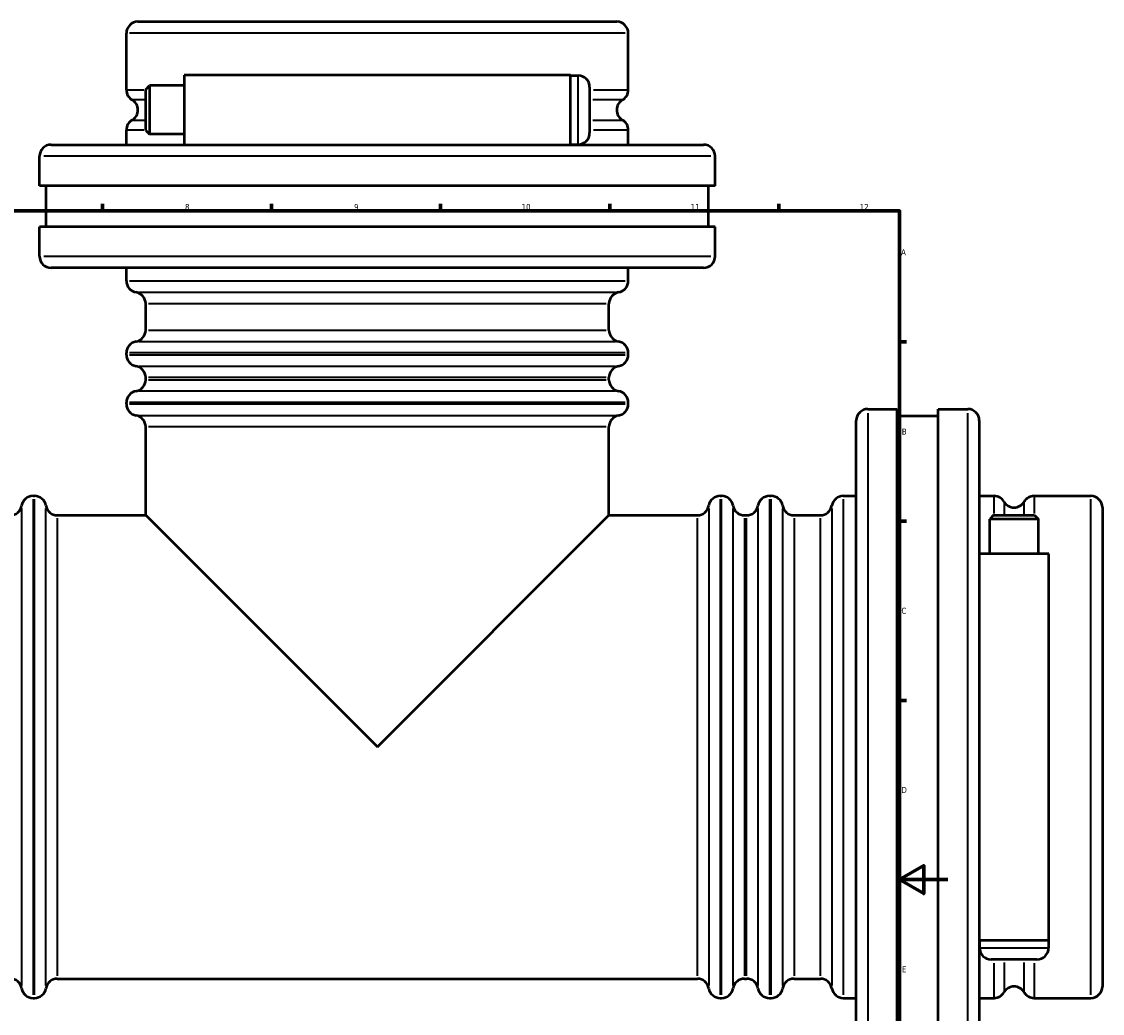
# Model space of a CAD drawing. Header units: millimetres. Extents: x -119 to 1313, y -331 to 1658.
# Tile 7 of 12: x 457 to 905, y 242 to 652. Entities that reach past the tile are written whole.
import ezdxf

# ---------------------------------------------------------------- set-up
doc = ezdxf.new("R2010")
doc.units = ezdxf.units.MM
for name, color, linetype, lineweight in [('Border (ISO)', 7, 'Continuous', 70), ('Visible (ISO)', 7, 'Continuous', 50), ('Visible Narrow (ISO)', 7, 'Continuous', 35)]:
    doc.layers.add(name, color=color, linetype=linetype, lineweight=lineweight)
doc.styles.add('Note Text (ISO)', font='tahoma.ttf')

# ---------------------------------------------------------------- blocks, each defined once
blk = doc.blocks.new('Borders Default Border')
at = {"layer": 'Border (ISO)'}
for p, q in [((490.58, 574), (490.58, 576.9)), ((560.67, 574), (560.67, 576.9)), ((630.75, 574), (630.75, 576.9)), ((700.83, 574), (700.83, 576.9)), ((770.92, 574), (770.92, 576.9)), ((821, 519.75), (823.9, 519.75)), ((821, 445.5), (823.9, 445.5)), ((821, 371.25), (823.9, 371.25))]:
    blk.add_line(p, q, dxfattribs=at)
at = {"layer": 'Border (ISO)', "flags": 128}
for points in [[(20, 20), (20, 574), (821, 574), (821, 20), (20, 20)], [(841, 297), (821, 297), (831, 302.77), (831, 291.23), (821, 297)]]:
    blk.add_lwpolyline(points, dxfattribs=at)
at = {"layer": 'Border (ISO)', "color": 232, "true_color": 0xca0064, "char_height": 2.5, "attachment_point": 7, "style": 'Note Text (ISO)'}
for s, insert in [('8', (524.81, 574.34)), ('9', (594.88, 574.35)), ('10', (664.29, 574.35)), ('11', (734.37, 574.4)), ('12', (804.46, 574.4)), ('A', (821.59, 555.62)), ('B', (821.89, 481.37)), ('C', (821.73, 407.08)), ('D', (821.73, 332.88)), ('E', (821.94, 258.63))]:
    blk.add_mtext(s, dxfattribs=dict(at, insert=insert))

msp = doc.modelspace()

# ---------------------------------------------------------------- linework, layer by layer
at = {"layer": 'Visible (ISO)'}
for p, q in [((505.331, 652.427), (703.731, 652.427)), ((500.531, 624.141), (500.531, 647.627)), ((708.531, 624.141), (708.531, 647.627)), ((524.531, 630.227), (524.531, 601.427)), ((684.531, 630.227), (524.531, 630.227)), ((684.531, 601.427), (684.531, 630.227)), ((684.531, 630.127), (687.731, 630.127)), ((508.531, 624.307), (510.131, 625.907)), ((508.531, 607.347), (508.531, 624.307)), ((510.131, 625.907), (510.131, 605.747)), ((524.531, 625.907), (510.131, 625.907)), ((692.531, 625.327), (692.531, 606.327)), ((500.531, 601.427), (500.531, 607.514)), ((508.531, 607.347), (510.131, 605.747)), ((524.531, 605.747), (510.131, 605.747)), ((708.531, 601.427), (708.531, 607.514)), ((469.331, 601.427), (739.731, 601.427)), ((684.531, 601.527), (687.731, 601.527)), ((464.531, 584.427), (464.531, 596.627)), ((744.531, 584.427), (744.531, 596.627)), ((744.531, 584.427), (464.531, 584.427)), ((467.331, 567.427), (467.331, 584.427)), ((741.731, 567.427), (741.731, 584.427)), ((744.531, 567.427), (464.531, 567.427)), ((464.531, 555.227), (464.531, 567.427)), ((744.531, 555.227), (744.531, 567.427)), ((739.731, 550.427), (469.331, 550.427)), ((500.531, 545.027), (500.531, 550.427)), ((708.531, 545.027), (708.531, 550.427)), ((508.531, 524.627), (508.531, 535.562)), ((700.531, 524.627), (700.531, 535.562)), ((500.531, 514.427), (500.531, 515.162)), ((708.531, 514.427), (708.531, 515.162)), ((508.531, 504.093), (508.531, 504.962)), ((700.531, 504.093), (700.531, 504.962)), ((500.531, 494.027), (500.531, 494.627)), ((708.531, 494.027), (708.531, 494.627)), ((807.831, 491.927), (820.031, 491.927)), ((820.031, 211.927), (820.031, 491.927)), ((820.031, 489.127), (837.031, 489.127)), ((837.031, 211.927), (837.031, 491.927)), ((837.031, 491.927), (849.231, 491.927)), ((508.531, 447.927), (508.531, 484.562)), ((700.531, 447.927), (700.531, 484.562)), ((803.031, 216.727), (803.031, 487.127)), ((854.031, 487.127), (854.031, 216.727)), ((461.831, 455.927), (462.431, 455.927)), ((746.631, 455.927), (747.231, 455.927)), ((767.031, 455.927), (767.765, 455.927)), ((797.631, 455.927), (803.031, 455.927)), ((854.031, 455.927), (860.117, 455.927)), ((876.745, 455.927), (900.231, 455.927)), ((905.031, 451.127), (905.031, 252.727)), ((471.897, 447.927), (508.531, 447.927)), ((508.531, 447.927), (604.531, 351.927)), ((604.531, 351.927), (700.531, 447.927)), ((700.531, 447.927), (737.165, 447.927)), ((756.697, 447.927), (757.565, 447.927)), ((777.231, 447.927), (788.165, 447.927)), ((859.951, 447.927), (858.351, 446.327)), ((878.511, 446.327), (858.351, 446.327)), ((858.351, 431.927), (858.351, 446.327)), ((859.951, 447.927), (876.911, 447.927)), ((876.911, 447.927), (878.511, 446.327)), ((878.511, 431.927), (878.511, 446.327)), ((882.831, 431.927), (854.031, 431.927)), ((882.831, 271.927), (882.831, 431.927)), ((854.031, 271.927), (882.831, 271.927)), ((854.131, 271.927), (854.131, 268.727)), ((882.731, 271.927), (882.731, 268.727)), ((877.931, 263.927), (858.931, 263.927)), ((471.897, 255.927), (737.165, 255.927)), ((756.697, 255.927), (757.565, 255.927)), ((777.231, 255.927), (788.165, 255.927)), ((461.831, 247.927), (462.431, 247.927)), ((746.631, 247.927), (747.231, 247.927)), ((767.031, 247.927), (767.765, 247.927)), ((797.631, 247.927), (803.031, 247.927)), ((854.031, 247.927), (860.117, 247.927)), ((876.745, 247.927), (900.231, 247.927))]:
    msp.add_line(p, q, dxfattribs=at)
for centre, start, end in [((505.331, 647.627), 90, 180), ((703.731, 647.627), 0, 90), ((687.731, 625.327), 0, 90), ((505.331, 624.141), 180, 240), ((703.731, 624.141), 300, 0), ((500.531, 615.827), 300, 60), ((708.531, 615.827), 120, 240), ((505.331, 607.514), 120, 180), ((703.731, 607.514), 0, 60), ((687.731, 606.327), 270, 0), ((469.331, 596.627), 90, 180), ((739.731, 596.627), 0, 90), ((469.331, 555.227), 180, 270), ((739.731, 555.227), 270, 0), ((505.331, 545.027), 180, 260.40593), ((703.731, 545.027), 279.59407, 0), ((503.731, 535.562), 0, 80.40593), ((705.331, 535.562), 99.59407, 180), ((503.731, 524.627), 279.59407, 0), ((705.331, 524.627), 180, 260.40593), ((505.331, 515.162), 99.59407, 180), ((703.731, 515.162), 0, 80.40593), ((505.331, 514.427), 180, 260.40593), ((703.731, 514.427), 279.59407, 0), ((503.731, 504.962), 0, 80.40593), ((705.331, 504.962), 99.59407, 180), ((503.731, 504.093), 279.59407, 0), ((705.331, 504.093), 180, 260.40593), ((505.331, 494.627), 99.59407, 180), ((703.731, 494.627), 0, 80.40593), ((505.331, 494.027), 180, 260.40593), ((703.731, 494.027), 279.59407, 0), ((503.731, 484.562), 0, 80.40593), ((705.331, 484.562), 99.59407, 180), ((807.831, 487.127), 90, 180), ((849.231, 487.127), 0, 90), ((461.831, 451.127), 90, 170.40593), ((462.431, 451.127), 9.59407, 90), ((746.631, 451.127), 90, 170.40593), ((747.231, 451.127), 9.59407, 90), ((767.031, 451.127), 90, 170.40593), ((767.765, 451.127), 9.59407, 90), ((797.631, 451.127), 90, 170.40593), ((860.117, 451.127), 30, 90), ((868.431, 455.927), 210, 330), ((876.745, 451.127), 90, 150), ((900.231, 451.127), 0, 90), ((452.365, 452.727), 270, 350.40593), ((471.897, 452.727), 189.59407, 270), ((737.165, 452.727), 270, 350.40593), ((756.697, 452.727), 189.59407, 270), ((757.565, 452.727), 270, 350.40593), ((777.231, 452.727), 189.59407, 270), ((788.165, 452.727), 270, 350.40593), ((858.931, 268.727), 180, 270), ((877.931, 268.727), 270, 0), ((452.365, 251.127), 9.59407, 90), ((471.897, 251.127), 90, 170.40593), ((737.165, 251.127), 9.59407, 90), ((756.697, 251.127), 90, 170.40593), ((757.565, 251.127), 9.59407, 90), ((777.231, 251.127), 90, 170.40593), ((788.165, 251.127), 9.59407, 90), ((461.831, 252.727), 189.59407, 270), ((462.431, 252.727), 270, 350.40593), ((746.631, 252.727), 189.59407, 270), ((747.231, 252.727), 270, 350.40593), ((767.031, 252.727), 189.59407, 270), ((767.765, 252.727), 270, 350.40593), ((797.631, 252.727), 189.59407, 270), ((868.431, 247.927), 30, 150), ((900.231, 252.727), 270, 0), ((860.117, 252.727), 270, 330), ((876.745, 252.727), 210, 270)]:
    msp.add_arc(centre, 4.8, start, end, dxfattribs=at)
at = {"layer": 'Visible Narrow (ISO)'}
for p, q in [((707.251, 647.627), (501.812, 647.627)), ((687.731, 601.703), (687.731, 629.951)), ((500.551, 624.141), (507.76, 624.141)), ((694.054, 624.141), (708.49, 624.141)), ((507.99, 619.984), (502.945, 619.984)), ((706.096, 619.984), (693.83, 619.984)), ((502.945, 611.67), (507.99, 611.67)), ((693.83, 611.67), (706.096, 611.67)), ((507.76, 607.514), (500.551, 607.514)), ((708.49, 607.514), (694.054, 607.514)), ((742.808, 596.627), (466.255, 596.627)), ((466.255, 555.227), (742.808, 555.227)), ((501.812, 545.027), (707.251, 545.027)), ((505.762, 540.295), (703.3, 540.295)), ((699.349, 535.562), (509.713, 535.562)), ((509.713, 524.627), (699.349, 524.627)), ((505.762, 519.895), (703.3, 519.895)), ((707.251, 515.162), (501.812, 515.162)), ((501.812, 514.427), (707.251, 514.427)), ((505.762, 509.695), (703.3, 509.695)), ((699.349, 504.962), (509.713, 504.962)), ((509.713, 504.093), (699.349, 504.093)), ((703.3, 499.36), (505.762, 499.36)), ((707.251, 494.627), (501.812, 494.627)), ((501.812, 494.027), (707.251, 494.027)), ((505.762, 489.295), (703.3, 489.295)), ((807.831, 490.204), (807.831, 213.651)), ((849.231, 213.651), (849.231, 490.204)), ((699.349, 484.562), (509.713, 484.562)), ((461.831, 454.647), (461.831, 249.208)), ((462.431, 249.208), (462.431, 454.647)), ((746.631, 454.647), (746.631, 249.208)), ((747.231, 249.208), (747.231, 454.647)), ((767.031, 454.647), (767.031, 249.208)), ((767.765, 249.208), (767.765, 454.647)), ((797.631, 454.647), (797.631, 249.208)), ((860.117, 448.698), (860.117, 455.907)), ((864.274, 453.513), (864.274, 448.469)), ((872.588, 448.469), (872.588, 453.513)), ((876.745, 455.907), (876.745, 448.698)), ((900.231, 249.208), (900.231, 454.647)), ((457.098, 450.696), (457.098, 253.159)), ((467.164, 253.159), (467.164, 450.696)), ((741.898, 450.696), (741.898, 253.159)), ((751.964, 253.159), (751.964, 450.696)), ((762.298, 450.696), (762.298, 253.159)), ((772.498, 450.696), (772.498, 253.159)), ((792.898, 450.696), (792.898, 253.159)), ((471.897, 446.745), (471.897, 257.109)), ((737.165, 257.109), (737.165, 446.745)), ((756.697, 446.745), (756.697, 257.109)), ((757.565, 257.109), (757.565, 446.745)), ((777.231, 446.745), (777.231, 257.109)), ((788.165, 257.109), (788.165, 446.745)), ((854.307, 268.727), (882.555, 268.727)), ((860.117, 247.968), (860.117, 262.405)), ((864.274, 262.629), (864.274, 250.362)), ((872.588, 250.362), (872.588, 262.629)), ((876.745, 262.405), (876.745, 247.968))]:
    msp.add_line(p, q, dxfattribs=at)

# ---------------------------------------------------------------- block references
msp.add_blockref('Borders Default Border', (0, 0))

doc.saveas('drawing.dxf')
